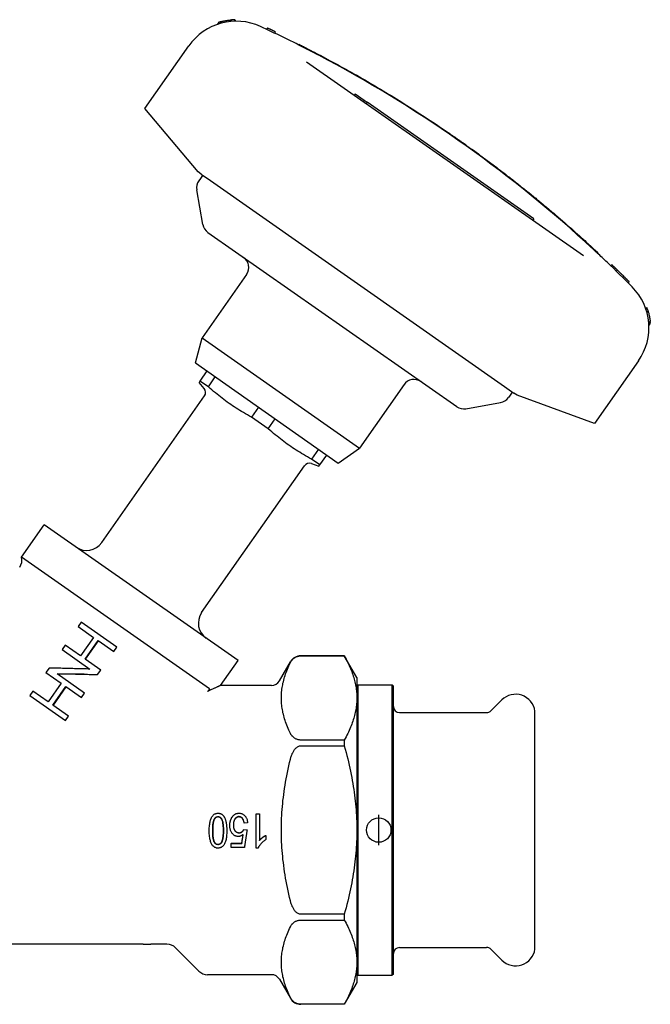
# Model space of a CAD drawing. Header units: millimetres. Extents: x 43 to 3729, y 37 to 451.
# Tile 3 of 12: x 284 to 387, y 176 to 337. Entities that reach past the tile are written whole.
import ezdxf

# ---------------------------------------------------------------- set-up
doc = ezdxf.new("R2010")
doc.units = ezdxf.units.MM
doc.layers.add('DETAIL', color=2, linetype='Continuous')
doc.layers.add('ORIGIN', color=6, linetype='Continuous')

msp = doc.modelspace()

# ---------------------------------------------------------------- linework, layer by layer
at = {"layer": 'DETAIL'}
for p, q in [((316.27, 336.64), (316.03, 336.3)), ((316.64, 336.74), (316.41, 336.42)), ((318.32, 337.03), (318.13, 336.76)), ((318.92, 337.06), (318.74, 336.8)), ((318.93, 337.06), (318.75, 336.8)), ((324.09, 335.47), (324.2, 335.69)), ((325.45, 334.83), (325.55, 335.05)), ((304.14, 322.49), (311.32, 332.76)), ((329.31, 332.93), (329.35, 333.02)), ((330.65, 330.17), (376.01, 298.41)), ((338.62, 324.9), (338.48, 324.69)), ((338.62, 324.9), (340.08, 323.88)), ((340.08, 323.88), (339.93, 323.67)), ((340.08, 323.88), (340.57, 323.53)), ((340.57, 323.53), (340.42, 323.33)), ((367.87, 304.42), (340.57, 323.53)), ((312.84, 312.12), (304.14, 322.49)), ((353.79, 318.48), (353.84, 318.56)), ((356.25, 316.76), (356.3, 316.85)), ((313.36, 311.76), (312.84, 312.12)), ((313.61, 311.58), (312.97, 310.67)), ((313.36, 311.76), (314.87, 310.7)), ((314.87, 310.7), (363.11, 276.92)), ((313.64, 303.49), (312.64, 309.17)), ((367.27, 308.41), (367.34, 308.49)), ((367.87, 304.42), (367.73, 304.21)), ((314.47, 302.2), (355.26, 273.64)), ((378.36, 298.89), (378.29, 298.82)), ((380.51, 296.72), (380.68, 296.9)), ((381.41, 295.85), (381.58, 296.03)), ((320.81, 295.31), (313.53, 284.91)), ((382.48, 294.8), (382.65, 294.98)), ((383.37, 293.92), (383.54, 294.1)), ((386.44, 289.89), (386.26, 289.64)), ((386.44, 289.88), (386.26, 289.63)), ((386.63, 289.32), (386.44, 289.05)), ((386.96, 287.67), (386.73, 287.36)), ((386.99, 287.3), (386.76, 286.97)), ((312.43, 280.8), (313.53, 284.91)), ((313.53, 284.91), (339.33, 266.84)), ((312.43, 280.8), (335.84, 264.4)), ((385.05, 281.14), (377.86, 270.87)), ((314.31, 279.48), (313.16, 277.84)), ((313.16, 277.84), (313, 277.62)), ((313.84, 276.62), (313, 277.62)), ((314.53, 276.88), (313.16, 277.84)), ((314.53, 276.88), (315.67, 278.52)), ((346.62, 277.24), (339.33, 266.84)), ((363.11, 276.92), (364.63, 275.86)), ((364.37, 276.04), (363.73, 275.13)), ((297.05, 251.35), (313.9, 275.41)), ((365.14, 275.5), (364.63, 275.86)), ((377.86, 270.87), (365.14, 275.5)), ((322.77, 273.56), (321.62, 271.92)), ((356.75, 273.3), (362.44, 274.31)), ((324.36, 270), (321.62, 271.92)), ((324.36, 270), (325.5, 271.64)), ((332.6, 266.67), (331.45, 265.03)), ((335.84, 264.4), (339.33, 266.84)), ((332.82, 264.08), (331.45, 265.03)), ((332.82, 264.08), (333.97, 265.71)), ((313.43, 239.88), (330.28, 263.94)), ((331.44, 264.3), (332.66, 263.86)), ((332.66, 263.86), (332.82, 264.08)), ((283.9, 248.96), (287.63, 254.28)), ((319.41, 232.03), (287.63, 254.28)), ((314.72, 227.38), (283.9, 248.96)), ((293.69, 238.32), (293.18, 237.58)), ((293.18, 237.58), (295.69, 235.82)), ((299.52, 234.24), (293.69, 238.32)), ((295.69, 235.82), (293.57, 232.79)), ((291.05, 234.55), (290.54, 233.81)), ((293.57, 232.79), (291.05, 234.55)), ((294.32, 232.26), (296.44, 235.29)), ((296.47, 235.27), (294.35, 232.24)), ((296.44, 235.29), (299.01, 233.5)), ((299.01, 233.5), (299.52, 234.24)), ((290.54, 233.81), (295.1, 230.62)), ((336.82, 232.8), (329.71, 232.8)), ((329.71, 232.8), (336.82, 232.8)), ((336.82, 232.8), (336.82, 232.8)), ((338.87, 229.24), (336.82, 232.8)), ((288.42, 230.78), (287.9, 230.04)), ((296.88, 230.47), (294.32, 232.26)), ((316.55, 227.94), (319.41, 232.03)), ((326.19, 228.69), (327.98, 231.8)), ((287.9, 230.04), (290.41, 228.29)), ((294.24, 226.7), (289.72, 229.87)), ((296.37, 229.73), (296.88, 230.47)), ((338.87, 229.24), (338.87, 225.89)), ((290.41, 228.29), (288.29, 225.25)), ((289.04, 224.73), (291.17, 227.76)), ((291.19, 227.74), (289.07, 224.71)), ((291.17, 227.76), (293.73, 225.96)), ((324.89, 227.94), (316.55, 227.94)), ((338.87, 227.84), (339.07, 228.04)), ((339.07, 180.44), (339.07, 228.04)), ((339.07, 228.04), (344.67, 228.04)), ((344.67, 180.44), (344.67, 228.04)), ((344.87, 227.84), (344.67, 228.04)), ((344.87, 180.64), (344.87, 227.84)), ((285.78, 227.01), (285.26, 226.28)), ((285.26, 226.28), (291.09, 222.2)), ((288.29, 225.25), (285.78, 227.01)), ((293.73, 225.96), (294.24, 226.7)), ((314.4, 226.97), (314.39, 226.97)), ((291.61, 222.93), (289.04, 224.73)), ((338.87, 225.89), (338.87, 204.24)), ((360.87, 223.79), (362.64, 225.56)), ((291.09, 222.2), (291.61, 222.93)), ((345.87, 223.49), (360.16, 223.49)), ((368.07, 184.74), (368.07, 223.74)), ((336.82, 218.99), (329.71, 218.99)), ((329.71, 218.05), (336.82, 218.05)), ((336.82, 218.99), (336.82, 218.05)), ((322.35, 201.28), (322.35, 206.91)), ((322.35, 206.91), (322.89, 206.91)), ((322.89, 206.91), (322.89, 202.52)), ((320.97, 205.44), (320.4, 205.38)), ((320.97, 205.42), (320.4, 205.36)), ((320.4, 205.36), (320.4, 205.38)), ((320.97, 205.42), (320.97, 205.44)), ((320.36, 204.34), (320.87, 204.26)), ((323.97, 203.37), (323.97, 203.35)), ((323.97, 203.35), (323.97, 202.69)), ((338.87, 204.24), (338.87, 182.59)), ((316.72, 202.29), (316.72, 202.25)), ((318.26, 202.08), (320.01, 202.08)), ((318.26, 202.08), (318.26, 202.03)), ((318.26, 202.03), (320.01, 202.03)), ((318.26, 201.38), (318.26, 202.03)), ((320.01, 202.08), (320.01, 202.03)), ((320.44, 201.38), (318.26, 201.38)), ((322.7, 201.28), (322.35, 201.28)), ((336.82, 190.44), (329.71, 190.44)), ((336.82, 190.44), (336.82, 189.5)), ((329.71, 189.5), (336.82, 189.5)), ((305.11, 185.54), (305.11, 185.61)), ((303.85, 185.54), (278.54, 185.54)), ((303.85, 185.54), (305.11, 185.54)), ((307.75, 185.54), (305.11, 185.54)), ((309.16, 184.96), (312.99, 181.13)), ((345.87, 184.99), (360.16, 184.99)), ((360.87, 184.7), (362.64, 182.93)), ((338.87, 182.59), (338.87, 179.24)), ((324.89, 180.54), (314.4, 180.54)), ((326.19, 179.79), (327.98, 176.68)), ((338.87, 179.24), (336.82, 175.68)), ((338.87, 180.64), (339.07, 180.44)), ((339.07, 180.44), (344.67, 180.44)), ((344.87, 180.64), (344.67, 180.44)), ((336.82, 175.69), (329.71, 175.69)), ((336.82, 175.68), (329.71, 175.68)), ((336.82, 175.69), (336.82, 175.68))]:
    msp.add_line(p, q, dxfattribs=at)
at = {"layer": 'DETAIL', "flags": 128}
for points in [[(316.64, 336.74), (316.64, 336.74), (316.65, 336.74), (316.67, 336.75), (316.69, 336.75), (316.72, 336.76), (316.75, 336.77), (316.79, 336.78), (316.84, 336.79), (316.89, 336.8), (316.95, 336.82), (317.02, 336.83), (317.09, 336.85), (317.16, 336.86), (317.24, 336.88), (317.33, 336.89), (317.42, 336.91), (317.52, 336.93), (317.62, 336.94), (317.72, 336.96), (317.83, 336.97), (317.95, 336.99), (318.07, 337), (318.19, 337.02), (318.32, 337.03)], [(325.55, 335.05), (325.5, 335.08), (325.44, 335.11), (325.38, 335.13), (325.33, 335.16), (325.27, 335.19), (325.21, 335.21), (325.16, 335.24), (325.1, 335.27), (325.04, 335.29), (324.99, 335.32), (324.93, 335.35), (324.87, 335.37), (324.82, 335.4), (324.76, 335.43), (324.71, 335.45), (324.65, 335.48), (324.59, 335.51), (324.54, 335.53), (324.48, 335.56), (324.42, 335.59), (324.37, 335.61), (324.31, 335.64), (324.25, 335.67), (324.2, 335.69)], [(329.35, 333.02), (329.36, 333.02), (329.4, 333), (329.46, 332.97), (329.55, 332.93), (329.65, 332.87), (329.78, 332.81), (329.94, 332.73), (330.12, 332.64), (330.31, 332.54), (330.53, 332.43), (330.77, 332.3), (331.03, 332.17), (331.31, 332.03), (331.61, 331.87), (331.93, 331.71), (332.26, 331.54), (332.6, 331.36), (332.96, 331.17), (333.34, 330.97), (333.72, 330.76), (334.12, 330.55), (334.52, 330.33), (334.94, 330.11), (335.36, 329.88), (335.79, 329.65), (336.22, 329.41), (336.65, 329.17), (337.09, 328.93), (337.53, 328.69)], [(331.73, 331.7), (331.66, 331.74), (331.59, 331.77), (331.53, 331.8), (331.47, 331.83), (331.41, 331.87), (331.34, 331.9), (331.28, 331.93), (331.22, 331.96), (331.16, 331.99), (331.1, 332.02), (331.03, 332.06), (330.97, 332.09), (330.9, 332.13), (330.84, 332.16), (330.77, 332.19), (330.71, 332.22), (330.65, 332.25), (330.59, 332.28), (330.53, 332.31), (330.48, 332.34), (330.42, 332.37), (330.36, 332.4), (330.31, 332.43), (330.25, 332.46)], [(332.63, 331.22), (332.59, 331.24), (332.56, 331.26), (332.52, 331.28), (332.48, 331.3), (332.44, 331.32), (332.41, 331.34), (332.37, 331.36), (332.33, 331.38), (332.29, 331.4), (332.25, 331.42), (332.22, 331.44), (332.18, 331.46), (332.14, 331.48), (332.1, 331.5), (332.06, 331.52), (332.03, 331.54), (331.99, 331.56), (331.95, 331.58), (331.91, 331.6), (331.88, 331.62), (331.84, 331.64), (331.8, 331.66), (331.76, 331.68), (331.73, 331.7)], [(337.53, 328.69), (337.97, 328.44), (338.41, 328.19), (338.85, 327.94), (339.29, 327.69), (339.73, 327.44), (340.16, 327.19), (340.6, 326.94), (341.04, 326.68), (341.47, 326.42), (341.91, 326.17), (342.34, 325.91), (342.78, 325.65), (343.21, 325.39), (343.64, 325.13), (344.08, 324.87), (344.51, 324.61), (344.94, 324.34), (345.37, 324.08), (345.8, 323.81), (346.23, 323.54), (346.66, 323.28), (347.09, 323.01), (347.51, 322.74), (347.94, 322.47), (348.37, 322.19), (348.79, 321.92), (349.21, 321.65), (349.64, 321.37), (350.06, 321.09), (350.48, 320.82), (350.91, 320.54), (351.33, 320.26), (351.75, 319.98), (352.17, 319.7), (352.59, 319.41), (353.01, 319.13), (353.42, 318.85), (353.84, 318.56)], [(353.84, 318.56), (353.94, 318.49), (354.05, 318.42), (354.15, 318.35), (354.25, 318.28), (354.36, 318.21), (354.46, 318.14), (354.56, 318.06), (354.67, 317.99), (354.77, 317.92), (354.87, 317.85), (354.97, 317.78), (355.08, 317.71), (355.18, 317.64), (355.28, 317.56), (355.38, 317.49), (355.49, 317.42), (355.59, 317.35), (355.69, 317.28), (355.79, 317.21), (355.9, 317.13), (356, 317.06), (356.1, 316.99), (356.2, 316.92), (356.3, 316.85)], [(356.3, 316.85), (356.61, 316.63), (356.92, 316.41), (357.22, 316.19), (357.53, 315.97), (357.83, 315.76), (358.14, 315.54), (358.44, 315.32), (358.74, 315.1), (359.05, 314.87), (359.35, 314.65), (359.65, 314.43), (359.95, 314.21), (360.25, 313.98), (360.55, 313.76), (360.86, 313.54), (361.16, 313.31), (361.46, 313.08), (361.75, 312.86), (362.05, 312.63), (362.35, 312.41), (362.65, 312.18), (362.95, 311.95), (363.25, 311.72), (363.54, 311.49)], [(363.54, 311.49), (363.71, 311.36), (363.88, 311.23), (364.05, 311.1), (364.21, 310.97), (364.38, 310.84), (364.54, 310.71), (364.71, 310.58), (364.87, 310.45), (365.04, 310.32), (365.2, 310.2), (365.36, 310.07), (365.52, 309.94), (365.68, 309.81), (365.84, 309.69), (366, 309.56), (366.15, 309.44), (366.31, 309.32), (366.46, 309.19), (366.61, 309.07), (366.76, 308.95), (366.91, 308.83), (367.05, 308.72), (367.2, 308.6), (367.34, 308.49)], [(367.34, 308.49), (367.34, 308.48), (367.34, 308.48), (367.34, 308.48), (367.35, 308.47), (367.36, 308.47), (367.37, 308.46), (367.38, 308.45), (367.39, 308.44), (367.4, 308.43), (367.42, 308.42), (367.43, 308.41), (367.45, 308.39), (367.47, 308.38), (367.49, 308.36), (367.51, 308.35), (367.53, 308.33), (367.55, 308.31), (367.58, 308.29), (367.6, 308.27), (367.63, 308.25), (367.65, 308.23), (367.68, 308.21), (367.7, 308.19), (367.73, 308.17)], [(367.73, 308.17), (367.88, 308.04), (368.04, 307.91), (368.2, 307.79), (368.35, 307.66), (368.51, 307.53), (368.67, 307.4), (368.82, 307.27), (368.98, 307.14), (369.13, 307.01), (369.29, 306.88), (369.45, 306.75), (369.6, 306.62), (369.76, 306.49), (369.91, 306.36), (370.07, 306.23), (370.22, 306.1), (370.38, 305.97), (370.53, 305.84), (370.69, 305.71), (370.84, 305.58), (371, 305.45), (371.15, 305.32), (371.31, 305.19), (371.46, 305.05)], [(371.46, 305.05), (371.84, 304.73), (372.22, 304.4), (372.6, 304.08), (372.97, 303.75), (373.33, 303.44), (373.69, 303.12), (374.05, 302.81), (374.39, 302.5), (374.73, 302.2), (375.05, 301.91), (375.37, 301.63), (375.67, 301.36), (375.96, 301.1), (376.24, 300.85), (376.5, 300.61), (376.75, 300.38), (376.98, 300.17), (377.19, 299.97), (377.39, 299.79), (377.57, 299.62), (377.74, 299.47), (377.88, 299.34), (378.01, 299.22), (378.12, 299.12), (378.2, 299.04), (378.27, 298.97), (378.32, 298.93), (378.35, 298.9), (378.36, 298.89)], [(377.08, 299.94), (377.05, 299.97), (377.01, 300), (376.98, 300.03), (376.95, 300.06), (376.92, 300.09), (376.89, 300.12), (376.86, 300.14), (376.83, 300.17), (376.79, 300.2), (376.76, 300.23), (376.73, 300.26), (376.7, 300.29), (376.67, 300.32), (376.64, 300.35), (376.61, 300.37), (376.57, 300.4), (376.54, 300.43), (376.51, 300.46), (376.48, 300.49), (376.45, 300.52), (376.42, 300.55), (376.38, 300.58), (376.35, 300.61), (376.32, 300.63)], [(378.3, 298.82), (378.25, 298.86), (378.21, 298.9), (378.16, 298.94), (378.12, 298.98), (378.07, 299.03), (378.02, 299.07), (377.98, 299.11), (377.93, 299.16), (377.88, 299.2), (377.83, 299.25), (377.78, 299.3), (377.73, 299.35), (377.67, 299.39), (377.62, 299.45), (377.56, 299.5), (377.51, 299.55), (377.46, 299.6), (377.4, 299.64), (377.35, 299.69), (377.3, 299.74), (377.24, 299.79), (377.19, 299.84), (377.13, 299.89), (377.08, 299.94)], [(381.58, 296.03), (381.54, 296.07), (381.51, 296.1), (381.47, 296.14), (381.43, 296.18), (381.39, 296.21), (381.36, 296.25), (381.32, 296.28), (381.28, 296.32), (381.24, 296.36), (381.21, 296.39), (381.17, 296.43), (381.13, 296.47), (381.09, 296.5), (381.06, 296.54), (381.02, 296.57), (380.98, 296.61), (380.94, 296.65), (380.91, 296.68), (380.87, 296.72), (380.83, 296.76), (380.79, 296.79), (380.76, 296.83), (380.72, 296.86), (380.68, 296.9)], [(382.65, 294.98), (382.61, 295.02), (382.57, 295.07), (382.52, 295.11), (382.48, 295.16), (382.43, 295.2), (382.39, 295.24), (382.34, 295.29), (382.3, 295.33), (382.25, 295.37), (382.21, 295.42), (382.16, 295.46), (382.12, 295.51), (382.07, 295.55), (382.03, 295.59), (381.98, 295.64), (381.94, 295.68), (381.9, 295.72), (381.85, 295.77), (381.81, 295.81), (381.76, 295.86), (381.72, 295.9), (381.67, 295.94), (381.63, 295.99), (381.58, 296.03)], [(383.54, 294.1), (383.51, 294.13), (383.47, 294.17), (383.43, 294.21), (383.39, 294.25), (383.36, 294.28), (383.32, 294.32), (383.28, 294.36), (383.25, 294.39), (383.21, 294.43), (383.17, 294.47), (383.14, 294.5), (383.1, 294.54), (383.06, 294.58), (383.03, 294.61), (382.99, 294.65), (382.95, 294.69), (382.91, 294.72), (382.88, 294.76), (382.84, 294.8), (382.8, 294.83), (382.77, 294.87), (382.73, 294.91), (382.69, 294.94), (382.65, 294.98)], [(386.63, 289.32), (386.66, 289.2), (386.69, 289.08), (386.72, 288.96), (386.75, 288.85), (386.77, 288.75), (386.8, 288.64), (386.82, 288.54), (386.84, 288.45), (386.85, 288.36), (386.87, 288.27), (386.88, 288.19), (386.9, 288.12), (386.91, 288.05), (386.92, 287.99), (386.92, 287.93), (386.93, 287.88), (386.94, 287.83), (386.94, 287.79), (386.95, 287.75), (386.95, 287.72), (386.95, 287.7), (386.95, 287.69), (386.96, 287.68), (386.96, 287.67)], [(321.62, 271.92), (321.28, 272.1), (320.94, 272.29), (320.62, 272.47), (320.3, 272.66), (319.98, 272.84), (319.68, 273.03), (319.37, 273.22), (319.08, 273.41), (318.78, 273.6), (318.49, 273.79), (318.2, 273.98), (317.92, 274.18), (317.64, 274.38), (317.36, 274.58), (317.08, 274.79), (316.8, 275), (316.52, 275.22), (316.24, 275.44), (315.96, 275.66), (315.68, 275.89), (315.39, 276.13), (315.11, 276.38), (314.82, 276.63), (314.53, 276.88)], [(331.45, 265.03), (331.11, 265.22), (330.77, 265.4), (330.45, 265.59), (330.13, 265.78), (329.81, 265.96), (329.51, 266.15), (329.2, 266.33), (328.91, 266.52), (328.61, 266.71), (328.32, 266.91), (328.03, 267.1), (327.75, 267.3), (327.47, 267.5), (327.19, 267.7), (326.91, 267.91), (326.63, 268.12), (326.35, 268.34), (326.07, 268.56), (325.79, 268.78), (325.5, 269.01), (325.22, 269.25), (324.94, 269.49), (324.65, 269.74), (324.36, 270)], [(327.98, 231.69), (328.01, 231.75), (328.04, 231.81), (328.08, 231.87), (328.12, 231.93), (328.16, 231.99), (328.2, 232.05), (328.25, 232.11), (328.3, 232.17), (328.36, 232.23), (328.41, 232.28), (328.47, 232.34), (328.53, 232.39), (328.6, 232.44), (328.67, 232.49), (328.75, 232.54), (328.84, 232.59), (328.93, 232.63), (329.03, 232.67), (329.13, 232.71), (329.23, 232.74), (329.35, 232.76), (329.46, 232.78), (329.59, 232.79), (329.71, 232.8)], [(336.82, 232.8), (336.97, 232.53), (337.11, 232.26), (337.25, 232), (337.38, 231.73), (337.5, 231.47), (337.62, 231.22), (337.73, 230.96), (337.84, 230.71), (337.94, 230.46), (338.04, 230.21), (338.13, 229.96), (338.21, 229.72), (338.29, 229.47), (338.37, 229.23), (338.44, 228.99), (338.5, 228.75), (338.56, 228.51), (338.62, 228.27), (338.66, 228.03), (338.71, 227.79), (338.75, 227.56), (338.78, 227.32), (338.81, 227.08), (338.83, 226.84), (338.85, 226.61), (338.86, 226.37), (338.87, 226.13), (338.87, 225.89)], [(295.1, 230.62), (294.82, 230.63), (294.53, 230.64), (294.25, 230.65), (293.97, 230.65), (293.69, 230.66), (293.41, 230.67), (293.13, 230.68), (292.85, 230.69), (292.57, 230.69), (292.29, 230.7), (292.01, 230.71), (291.73, 230.72), (291.46, 230.72), (291.18, 230.73), (290.9, 230.74), (290.62, 230.74), (290.34, 230.75), (290.07, 230.76), (289.79, 230.76), (289.51, 230.77), (289.24, 230.77), (288.96, 230.77), (288.69, 230.78), (288.42, 230.78)], [(327.98, 220.09), (327.85, 220.37), (327.73, 220.64), (327.61, 220.91), (327.5, 221.18), (327.39, 221.44), (327.29, 221.71), (327.2, 221.96), (327.12, 222.22), (327.03, 222.47), (326.96, 222.73), (326.89, 222.98), (326.83, 223.23), (326.77, 223.47), (326.72, 223.72), (326.68, 223.96), (326.64, 224.21), (326.6, 224.45), (326.57, 224.69), (326.55, 224.93), (326.53, 225.17), (326.52, 225.41), (326.51, 225.65), (326.5, 225.89), (326.51, 226.13), (326.52, 226.37), (326.53, 226.61), (326.55, 226.86), (326.57, 227.1), (326.6, 227.34), (326.64, 227.58), (326.68, 227.83), (326.72, 228.07), (326.77, 228.32), (326.83, 228.56), (326.89, 228.81), (326.96, 229.06), (327.03, 229.31), (327.12, 229.57), (327.2, 229.83), (327.29, 230.08), (327.39, 230.35), (327.5, 230.61), (327.61, 230.88), (327.73, 231.15), (327.85, 231.42), (327.98, 231.69)], [(289.72, 229.87), (289.99, 229.87), (290.27, 229.86), (290.54, 229.86), (290.82, 229.85), (291.1, 229.85), (291.37, 229.84), (291.65, 229.84), (291.93, 229.83), (292.2, 229.82), (292.48, 229.82), (292.76, 229.81), (293.03, 229.81), (293.31, 229.8), (293.59, 229.79), (293.87, 229.79), (294.15, 229.78), (294.42, 229.77), (294.7, 229.77), (294.98, 229.76), (295.26, 229.76), (295.54, 229.75), (295.81, 229.74), (296.09, 229.74), (296.37, 229.73)], [(294.15, 229.78), (293.97, 229.78), (293.79, 229.78), (293.61, 229.79), (293.43, 229.79), (293.24, 229.79), (293.06, 229.79), (292.88, 229.79), (292.7, 229.8), (292.51, 229.8), (292.33, 229.8), (292.15, 229.8), (291.97, 229.8), (291.79, 229.8), (291.61, 229.81), (291.42, 229.81), (291.24, 229.81), (291.06, 229.81), (290.88, 229.81), (290.7, 229.81), (290.52, 229.81), (290.34, 229.81), (290.16, 229.81), (289.98, 229.81), (289.8, 229.81)], [(316.55, 227.94), (316.55, 227.94), (316.54, 227.94), (316.53, 227.93), (316.5, 227.92), (316.48, 227.91), (316.45, 227.9), (316.41, 227.88), (316.36, 227.86), (316.32, 227.84), (316.26, 227.81), (316.2, 227.78), (316.13, 227.75), (316.06, 227.72), (315.99, 227.69), (315.9, 227.65), (315.82, 227.61), (315.72, 227.57), (315.62, 227.52), (315.52, 227.48), (315.42, 227.43), (315.3, 227.38), (315.19, 227.33), (315.07, 227.27), (314.95, 227.22)], [(314.39, 226.97), (314.39, 226.97), (314.39, 226.97), (314.39, 226.97), (314.39, 226.97), (314.39, 226.97), (314.39, 226.97), (314.39, 226.97), (314.39, 226.97), (314.39, 226.97), (314.39, 226.97), (314.39, 226.97), (314.39, 226.97), (314.39, 226.97), (314.4, 226.97), (314.4, 226.97), (314.4, 226.97), (314.4, 226.97), (314.4, 226.97), (314.4, 226.97), (314.4, 226.97), (314.4, 226.97), (314.4, 226.97), (314.4, 226.97), (314.4, 226.97)], [(314.4, 226.97), (314.42, 226.98), (314.44, 226.99), (314.46, 227), (314.48, 227.02), (314.5, 227.04), (314.52, 227.05), (314.54, 227.07), (314.56, 227.09), (314.58, 227.11), (314.6, 227.13), (314.62, 227.16), (314.64, 227.18), (314.65, 227.2), (314.67, 227.22), (314.68, 227.24), (314.69, 227.26), (314.7, 227.28), (314.71, 227.3), (314.72, 227.32), (314.72, 227.34), (314.73, 227.35), (314.73, 227.36), (314.72, 227.37), (314.72, 227.38)], [(314.95, 227.22), (314.93, 227.21), (314.9, 227.2), (314.88, 227.19), (314.86, 227.18), (314.84, 227.17), (314.82, 227.16), (314.79, 227.15), (314.77, 227.14), (314.75, 227.13), (314.73, 227.12), (314.7, 227.11), (314.68, 227.1), (314.66, 227.09), (314.64, 227.08), (314.61, 227.07), (314.59, 227.05), (314.57, 227.04), (314.54, 227.03), (314.52, 227.02), (314.5, 227.01), (314.47, 227), (314.45, 226.99), (314.43, 226.98), (314.4, 226.97)], [(338.87, 225.89), (338.87, 225.66), (338.86, 225.42), (338.85, 225.18), (338.83, 224.95), (338.81, 224.71), (338.78, 224.47), (338.75, 224.23), (338.71, 224), (338.66, 223.76), (338.62, 223.52), (338.56, 223.28), (338.5, 223.04), (338.44, 222.8), (338.37, 222.56), (338.29, 222.32), (338.21, 222.07), (338.13, 221.83), (338.04, 221.58), (337.94, 221.33), (337.84, 221.08), (337.73, 220.83), (337.62, 220.57), (337.5, 220.31), (337.38, 220.06), (337.25, 219.79), (337.11, 219.53), (336.97, 219.26), (336.82, 218.99)], [(329.71, 218.99), (329.59, 218.99), (329.46, 219.01), (329.35, 219.03), (329.23, 219.05), (329.13, 219.08), (329.03, 219.12), (328.93, 219.16), (328.84, 219.2), (328.75, 219.25), (328.67, 219.3), (328.6, 219.35), (328.53, 219.4), (328.47, 219.45), (328.41, 219.51), (328.36, 219.56), (328.3, 219.62), (328.25, 219.68), (328.2, 219.74), (328.16, 219.8), (328.12, 219.86), (328.08, 219.92), (328.04, 219.98), (328.01, 220.04), (327.98, 220.09)], [(327.98, 215.84), (328.01, 215.96), (328.04, 216.08), (328.08, 216.19), (328.12, 216.32), (328.16, 216.44), (328.2, 216.56), (328.25, 216.68), (328.3, 216.8), (328.36, 216.91), (328.41, 217.02), (328.47, 217.13), (328.53, 217.23), (328.6, 217.33), (328.67, 217.43), (328.75, 217.53), (328.84, 217.63), (328.93, 217.72), (329.03, 217.8), (329.13, 217.87), (329.23, 217.93), (329.35, 217.98), (329.46, 218.02), (329.59, 218.04), (329.71, 218.05)], [(336.82, 218.05), (336.97, 217.51), (337.11, 216.98), (337.25, 216.45), (337.38, 215.92), (337.5, 215.4), (337.62, 214.89), (337.73, 214.38), (337.84, 213.87), (337.94, 213.37), (338.04, 212.88), (338.13, 212.38), (338.21, 211.89), (338.29, 211.4), (338.37, 210.91), (338.44, 210.43), (338.5, 209.95), (338.56, 209.47), (338.62, 208.99), (338.66, 208.52), (338.71, 208.04), (338.75, 207.57), (338.78, 207.09), (338.81, 206.62), (338.83, 206.14), (338.85, 205.67), (338.86, 205.2), (338.87, 204.72), (338.87, 204.24)], [(327.98, 192.64), (327.85, 193.2), (327.73, 193.74), (327.61, 194.28), (327.5, 194.82), (327.39, 195.34), (327.29, 195.87), (327.2, 196.38), (327.12, 196.9), (327.03, 197.4), (326.96, 197.91), (326.89, 198.41), (326.83, 198.91), (326.77, 199.4), (326.72, 199.89), (326.68, 200.38), (326.64, 200.87), (326.6, 201.36), (326.57, 201.84), (326.55, 202.32), (326.53, 202.8), (326.52, 203.28), (326.51, 203.76), (326.5, 204.24), (326.51, 204.72), (326.52, 205.2), (326.53, 205.68), (326.55, 206.17), (326.57, 206.65), (326.6, 207.13), (326.64, 207.62), (326.68, 208.11), (326.72, 208.59), (326.77, 209.09), (326.83, 209.58), (326.89, 210.08), (326.96, 210.58), (327.03, 211.08), (327.12, 211.59), (327.2, 212.11), (327.29, 212.62), (327.39, 213.15), (327.5, 213.67), (327.61, 214.21), (327.73, 214.75), (327.85, 215.29), (327.98, 215.84)], [(314.68, 204.15), (314.69, 204.39), (314.69, 204.62), (314.71, 204.83), (314.72, 205.04), (314.75, 205.23), (314.77, 205.41), (314.81, 205.58), (314.84, 205.74), (314.88, 205.89), (314.93, 206.03), (314.98, 206.16), (315.04, 206.28), (315.1, 206.39), (315.17, 206.49), (315.24, 206.59), (315.32, 206.68), (315.4, 206.75), (315.49, 206.82), (315.58, 206.88), (315.68, 206.92), (315.78, 206.96), (315.89, 206.98), (316, 207), (316.12, 207)], [(316.12, 207), (316.17, 207), (316.22, 207), (316.27, 206.99), (316.32, 206.99), (316.37, 206.98), (316.42, 206.97), (316.46, 206.95), (316.51, 206.94), (316.56, 206.92), (316.6, 206.9), (316.64, 206.88), (316.68, 206.86), (316.73, 206.83), (316.77, 206.81), (316.81, 206.78), (316.84, 206.75), (316.88, 206.71), (316.92, 206.68), (316.95, 206.64), (316.99, 206.6), (317.02, 206.56), (317.05, 206.52), (317.08, 206.48), (317.11, 206.43)], [(318.4, 206.33), (318.44, 206.38), (318.47, 206.43), (318.51, 206.48), (318.55, 206.53), (318.59, 206.58), (318.63, 206.62), (318.67, 206.66), (318.72, 206.7), (318.76, 206.74), (318.81, 206.77), (318.85, 206.8), (318.9, 206.83), (318.95, 206.86), (319, 206.89), (319.05, 206.91), (319.1, 206.93), (319.15, 206.95), (319.21, 206.96), (319.26, 206.97), (319.32, 206.98), (319.38, 206.99), (319.43, 207), (319.49, 207), (319.55, 207)], [(319.55, 207), (319.65, 207), (319.75, 206.99), (319.84, 206.98), (319.93, 206.96), (320.02, 206.93), (320.1, 206.9), (320.18, 206.86), (320.26, 206.81), (320.33, 206.76), (320.4, 206.71), (320.47, 206.65), (320.53, 206.58), (320.59, 206.5), (320.65, 206.43), (320.7, 206.35), (320.75, 206.26), (320.79, 206.17), (320.83, 206.08), (320.87, 205.98), (320.89, 205.88), (320.92, 205.78), (320.94, 205.67), (320.96, 205.56), (320.97, 205.44)], [(315.24, 204.15), (315.24, 204.37), (315.24, 204.58), (315.25, 204.78), (315.26, 204.96), (315.28, 205.14), (315.3, 205.3), (315.32, 205.44), (315.35, 205.58), (315.38, 205.7), (315.41, 205.81), (315.45, 205.9), (315.49, 205.98), (315.53, 206.06), (315.58, 206.12), (315.62, 206.18), (315.67, 206.24), (315.72, 206.29), (315.77, 206.33), (315.83, 206.36), (315.88, 206.39), (315.94, 206.41), (316, 206.43), (316.06, 206.44), (316.12, 206.44)], [(316.12, 206.4), (316.06, 206.39), (316, 206.38), (315.94, 206.37), (315.88, 206.35), (315.83, 206.32), (315.77, 206.28), (315.72, 206.24), (315.67, 206.2), (315.62, 206.14), (315.58, 206.09), (315.53, 206.02), (315.49, 205.95), (315.45, 205.87), (315.41, 205.77), (315.38, 205.67), (315.35, 205.55), (315.32, 205.42), (315.3, 205.27), (315.28, 205.12), (315.26, 204.95), (315.25, 204.77), (315.24, 204.57), (315.24, 204.37), (315.24, 204.15)], [(316.12, 206.44), (316.18, 206.44), (316.24, 206.43), (316.3, 206.41), (316.35, 206.39), (316.41, 206.36), (316.46, 206.33), (316.51, 206.29), (316.56, 206.24), (316.61, 206.19), (316.66, 206.13), (316.7, 206.06), (316.74, 205.99), (316.78, 205.9), (316.82, 205.81), (316.85, 205.7), (316.88, 205.58), (316.91, 205.45), (316.93, 205.3), (316.95, 205.14), (316.97, 204.97), (316.98, 204.78), (316.99, 204.58), (317, 204.37), (317, 204.15)], [(317, 204.2), (316.99, 204.41), (316.99, 204.61), (316.98, 204.8), (316.97, 204.98), (316.95, 205.15), (316.93, 205.3), (316.91, 205.44), (316.88, 205.57), (316.85, 205.69), (316.82, 205.79), (316.78, 205.88), (316.74, 205.96), (316.7, 206.03), (316.65, 206.09), (316.61, 206.15), (316.56, 206.2), (316.51, 206.25), (316.46, 206.29), (316.4, 206.32), (316.35, 206.35), (316.29, 206.37), (316.24, 206.38), (316.18, 206.39), (316.12, 206.4)], [(317.11, 206.43), (317.15, 206.37), (317.18, 206.3), (317.22, 206.24), (317.25, 206.17), (317.28, 206.1), (317.31, 206.02), (317.33, 205.94), (317.36, 205.86), (317.38, 205.78), (317.4, 205.69), (317.42, 205.6), (317.44, 205.51), (317.46, 205.41), (317.47, 205.31), (317.49, 205.21), (317.5, 205.1), (317.51, 204.99), (317.52, 204.88), (317.53, 204.77), (317.54, 204.65), (317.54, 204.53), (317.55, 204.4), (317.55, 204.28), (317.55, 204.15)], [(318.05, 205.01), (318.05, 205.07), (318.06, 205.13), (318.06, 205.19), (318.06, 205.26), (318.07, 205.32), (318.08, 205.38), (318.08, 205.43), (318.09, 205.49), (318.1, 205.55), (318.11, 205.61), (318.13, 205.66), (318.14, 205.72), (318.16, 205.77), (318.17, 205.83), (318.19, 205.88), (318.21, 205.93), (318.23, 205.98), (318.25, 206.04), (318.27, 206.09), (318.3, 206.14), (318.32, 206.18), (318.35, 206.23), (318.37, 206.28), (318.4, 206.33)], [(319.42, 203.19), (319.33, 203.19), (319.23, 203.2), (319.14, 203.22), (319.06, 203.24), (318.97, 203.28), (318.89, 203.31), (318.81, 203.36), (318.73, 203.41), (318.66, 203.47), (318.59, 203.54), (318.52, 203.61), (318.45, 203.7), (318.39, 203.78), (318.33, 203.87), (318.28, 203.97), (318.23, 204.07), (318.19, 204.17), (318.15, 204.28), (318.12, 204.39), (318.1, 204.5), (318.08, 204.62), (318.06, 204.75), (318.06, 204.87), (318.05, 205.01)], [(319.55, 206.44), (319.49, 206.44), (319.43, 206.43), (319.37, 206.42), (319.31, 206.4), (319.25, 206.38), (319.19, 206.35), (319.14, 206.31), (319.09, 206.27), (319.04, 206.23), (318.99, 206.18), (318.94, 206.13), (318.9, 206.07), (318.85, 206), (318.81, 205.93), (318.78, 205.86), (318.75, 205.79), (318.72, 205.71), (318.69, 205.63), (318.67, 205.54), (318.66, 205.46), (318.64, 205.36), (318.64, 205.27), (318.63, 205.17), (318.63, 205.07)], [(319.55, 206.4), (319.49, 206.39), (319.43, 206.39), (319.37, 206.37), (319.31, 206.36), (319.25, 206.33), (319.2, 206.3), (319.14, 206.27), (319.09, 206.23), (319.04, 206.19), (318.99, 206.14), (318.94, 206.09), (318.9, 206.03), (318.86, 205.97), (318.82, 205.9), (318.78, 205.83), (318.75, 205.76), (318.72, 205.68), (318.7, 205.61), (318.68, 205.52), (318.66, 205.44), (318.65, 205.35), (318.64, 205.26), (318.63, 205.16), (318.63, 205.06)], [(318.63, 205.07), (318.63, 204.97), (318.64, 204.88), (318.64, 204.79), (318.66, 204.7), (318.67, 204.62), (318.69, 204.54), (318.72, 204.47), (318.74, 204.39), (318.77, 204.32), (318.81, 204.26), (318.84, 204.2), (318.89, 204.14), (318.93, 204.08), (318.98, 204.03), (319.02, 203.99), (319.08, 203.95), (319.13, 203.91), (319.18, 203.88), (319.24, 203.85), (319.3, 203.83), (319.36, 203.82), (319.43, 203.8), (319.49, 203.8), (319.56, 203.79)], [(320.4, 205.38), (320.39, 205.47), (320.38, 205.55), (320.36, 205.63), (320.34, 205.71), (320.32, 205.78), (320.3, 205.85), (320.27, 205.91), (320.24, 205.97), (320.21, 206.03), (320.18, 206.08), (320.15, 206.13), (320.11, 206.18), (320.07, 206.22), (320.03, 206.26), (319.99, 206.29), (319.95, 206.32), (319.9, 206.35), (319.86, 206.37), (319.81, 206.4), (319.76, 206.41), (319.71, 206.42), (319.66, 206.43), (319.61, 206.44), (319.55, 206.44)], [(320.4, 205.36), (320.39, 205.44), (320.38, 205.52), (320.36, 205.6), (320.34, 205.68), (320.32, 205.75), (320.3, 205.81), (320.27, 205.88), (320.24, 205.94), (320.21, 205.99), (320.18, 206.04), (320.15, 206.09), (320.11, 206.14), (320.07, 206.18), (320.03, 206.22), (319.99, 206.25), (319.95, 206.28), (319.9, 206.31), (319.86, 206.33), (319.81, 206.35), (319.76, 206.37), (319.71, 206.38), (319.66, 206.39), (319.61, 206.39), (319.55, 206.4)], [(316.12, 201.28), (316, 201.29), (315.89, 201.3), (315.79, 201.33), (315.68, 201.37), (315.59, 201.41), (315.5, 201.47), (315.41, 201.53), (315.33, 201.6), (315.25, 201.69), (315.18, 201.78), (315.11, 201.88), (315.05, 201.99), (315, 202.1), (314.95, 202.23), (314.9, 202.37), (314.86, 202.51), (314.82, 202.66), (314.78, 202.82), (314.75, 202.99), (314.73, 203.18), (314.71, 203.4), (314.69, 203.63), (314.69, 203.88), (314.68, 204.15)], [(315.24, 204.15), (315.24, 203.93), (315.24, 203.72), (315.25, 203.52), (315.26, 203.34), (315.28, 203.17), (315.3, 203.02), (315.32, 202.87), (315.35, 202.74), (315.38, 202.62), (315.41, 202.52), (315.45, 202.42), (315.49, 202.34), (315.53, 202.27), (315.58, 202.21), (315.62, 202.15), (315.67, 202.1), (315.72, 202.05), (315.77, 202.01), (315.83, 201.98), (315.88, 201.95), (315.94, 201.93), (316, 201.91), (316.06, 201.9), (316.12, 201.9)], [(316.12, 201.85), (316.06, 201.85), (316, 201.86), (315.94, 201.88), (315.88, 201.9), (315.83, 201.93), (315.77, 201.96), (315.72, 202.01), (315.67, 202.05), (315.62, 202.11), (315.58, 202.17), (315.53, 202.23), (315.49, 202.3), (315.45, 202.39), (315.41, 202.48), (315.38, 202.59), (315.35, 202.71), (315.32, 202.84), (315.3, 202.99), (315.28, 203.15), (315.26, 203.32), (315.25, 203.51), (315.24, 203.71), (315.24, 203.92), (315.24, 204.15)], [(317.55, 204.15), (317.55, 203.9), (317.54, 203.67), (317.53, 203.45), (317.51, 203.25), (317.49, 203.05), (317.46, 202.87), (317.43, 202.7), (317.39, 202.54), (317.35, 202.39), (317.3, 202.26), (317.25, 202.13), (317.19, 202.01), (317.13, 201.89), (317.06, 201.79), (316.99, 201.7), (316.91, 201.61), (316.83, 201.53), (316.74, 201.47), (316.65, 201.41), (316.55, 201.37), (316.45, 201.33), (316.35, 201.31), (316.23, 201.29), (316.12, 201.28)], [(316.72, 202.29), (316.74, 202.34), (316.76, 202.38), (316.79, 202.43), (316.8, 202.48), (316.82, 202.54), (316.84, 202.6), (316.86, 202.66), (316.87, 202.72), (316.89, 202.79), (316.9, 202.86), (316.92, 202.93), (316.93, 203.01), (316.94, 203.08), (316.95, 203.17), (316.96, 203.25), (316.97, 203.34), (316.97, 203.43), (316.98, 203.52), (316.99, 203.62), (316.99, 203.72), (316.99, 203.82), (317, 203.93), (317, 204.03), (317, 204.15)], [(317, 204.15), (317, 204.03), (317, 203.92), (316.99, 203.81), (316.99, 203.71), (316.99, 203.61), (316.98, 203.51), (316.97, 203.41), (316.97, 203.32), (316.96, 203.23), (316.95, 203.14), (316.94, 203.06), (316.93, 202.98), (316.92, 202.9), (316.9, 202.83), (316.89, 202.76), (316.87, 202.69), (316.86, 202.62), (316.84, 202.56), (316.82, 202.5), (316.8, 202.45), (316.79, 202.39), (316.76, 202.34), (316.74, 202.3), (316.72, 202.25)], [(318.81, 204.24), (318.84, 204.21), (318.86, 204.18), (318.88, 204.14), (318.91, 204.11), (318.93, 204.08), (318.96, 204.05), (318.99, 204.03), (319.02, 204), (319.04, 203.98), (319.07, 203.95), (319.1, 203.93), (319.13, 203.91), (319.17, 203.9), (319.2, 203.88), (319.23, 203.87), (319.27, 203.85), (319.3, 203.84), (319.34, 203.83), (319.37, 203.82), (319.41, 203.82), (319.45, 203.81), (319.48, 203.81), (319.52, 203.8), (319.56, 203.8)], [(320.25, 203.54), (320.22, 203.51), (320.18, 203.48), (320.15, 203.46), (320.12, 203.43), (320.08, 203.41), (320.05, 203.38), (320.02, 203.36), (319.98, 203.34), (319.95, 203.32), (319.91, 203.31), (319.88, 203.29), (319.84, 203.27), (319.81, 203.26), (319.77, 203.25), (319.74, 203.24), (319.7, 203.23), (319.67, 203.22), (319.63, 203.21), (319.6, 203.2), (319.56, 203.2), (319.53, 203.19), (319.49, 203.19), (319.46, 203.19), (319.42, 203.19)], [(319.56, 203.79), (319.61, 203.8), (319.65, 203.8), (319.69, 203.8), (319.73, 203.81), (319.77, 203.82), (319.81, 203.83), (319.85, 203.85), (319.89, 203.86), (319.93, 203.88), (319.96, 203.9), (320, 203.92), (320.03, 203.95), (320.07, 203.97), (320.1, 204), (320.13, 204.03), (320.16, 204.06), (320.19, 204.09), (320.22, 204.12), (320.25, 204.15), (320.27, 204.19), (320.3, 204.23), (320.32, 204.26), (320.34, 204.3), (320.36, 204.34)], [(319.56, 203.8), (319.6, 203.8), (319.64, 203.81), (319.68, 203.81), (319.72, 203.82), (319.75, 203.82), (319.79, 203.83), (319.82, 203.84), (319.86, 203.86), (319.89, 203.87), (319.93, 203.89), (319.96, 203.9), (319.99, 203.92), (320.02, 203.94), (320.05, 203.97), (320.08, 203.99), (320.11, 204.01), (320.14, 204.04), (320.17, 204.07), (320.19, 204.09), (320.22, 204.12), (320.24, 204.15), (320.27, 204.18), (320.29, 204.21), (320.31, 204.24)], [(320.01, 202.08), (320.02, 202.14), (320.03, 202.2), (320.04, 202.26), (320.05, 202.32), (320.06, 202.38), (320.07, 202.44), (320.08, 202.5), (320.09, 202.56), (320.1, 202.62), (320.11, 202.69), (320.12, 202.75), (320.13, 202.81), (320.14, 202.87), (320.15, 202.93), (320.16, 202.99), (320.17, 203.05), (320.18, 203.11), (320.19, 203.17), (320.2, 203.23), (320.21, 203.29), (320.22, 203.35), (320.23, 203.41), (320.24, 203.47), (320.25, 203.54)], [(320.01, 202.03), (320.02, 202.1), (320.03, 202.16), (320.04, 202.22), (320.05, 202.28), (320.06, 202.35), (320.07, 202.41), (320.08, 202.47), (320.09, 202.53), (320.1, 202.6), (320.11, 202.66), (320.12, 202.72), (320.13, 202.79), (320.14, 202.85), (320.15, 202.91), (320.16, 202.97), (320.17, 203.04), (320.18, 203.1), (320.19, 203.16), (320.2, 203.22), (320.21, 203.29), (320.22, 203.35), (320.23, 203.41), (320.24, 203.47), (320.25, 203.54)], [(320.87, 204.26), (320.85, 204.14), (320.83, 204.02), (320.82, 203.9), (320.8, 203.78), (320.78, 203.66), (320.76, 203.54), (320.75, 203.42), (320.73, 203.3), (320.71, 203.18), (320.69, 203.06), (320.67, 202.93), (320.66, 202.81), (320.64, 202.69), (320.62, 202.58), (320.6, 202.46), (320.59, 202.34), (320.57, 202.22), (320.55, 202.1), (320.53, 201.98), (320.51, 201.86), (320.5, 201.74), (320.48, 201.62), (320.46, 201.5), (320.44, 201.38)], [(322.89, 202.56), (322.92, 202.6), (322.96, 202.64), (323, 202.68), (323.03, 202.71), (323.07, 202.75), (323.11, 202.79), (323.16, 202.83), (323.2, 202.87), (323.25, 202.91), (323.3, 202.94), (323.35, 202.98), (323.4, 203.02), (323.45, 203.06), (323.5, 203.1), (323.55, 203.13), (323.6, 203.16), (323.65, 203.2), (323.7, 203.23), (323.75, 203.25), (323.79, 203.28), (323.84, 203.31), (323.88, 203.33), (323.93, 203.35), (323.97, 203.37)], [(322.89, 202.52), (322.92, 202.56), (322.96, 202.6), (323, 202.64), (323.03, 202.68), (323.07, 202.72), (323.11, 202.76), (323.16, 202.8), (323.2, 202.84), (323.25, 202.88), (323.3, 202.92), (323.35, 202.96), (323.4, 203), (323.45, 203.04), (323.5, 203.07), (323.55, 203.11), (323.6, 203.14), (323.65, 203.17), (323.7, 203.2), (323.75, 203.23), (323.79, 203.26), (323.84, 203.29), (323.88, 203.31), (323.93, 203.33), (323.97, 203.35)], [(338.87, 204.24), (338.87, 203.77), (338.86, 203.29), (338.85, 202.82), (338.83, 202.34), (338.81, 201.87), (338.78, 201.4), (338.75, 200.92), (338.71, 200.45), (338.66, 199.97), (338.62, 199.5), (338.56, 199.02), (338.5, 198.54), (338.44, 198.06), (338.37, 197.57), (338.29, 197.09), (338.21, 196.6), (338.13, 196.11), (338.04, 195.61), (337.94, 195.12), (337.84, 194.61), (337.73, 194.11), (337.62, 193.6), (337.5, 193.08), (337.38, 192.57), (337.25, 192.04), (337.11, 191.51), (336.97, 190.98), (336.82, 190.44)], [(316.12, 201.9), (316.15, 201.9), (316.18, 201.9), (316.21, 201.91), (316.24, 201.91), (316.27, 201.92), (316.3, 201.92), (316.33, 201.93), (316.35, 201.94), (316.38, 201.96), (316.41, 201.97), (316.43, 201.98), (316.46, 202), (316.48, 202.02), (316.51, 202.03), (316.53, 202.05), (316.55, 202.07), (316.58, 202.1), (316.6, 202.12), (316.62, 202.15), (316.64, 202.17), (316.66, 202.2), (316.68, 202.23), (316.7, 202.26), (316.72, 202.29)], [(316.72, 202.25), (316.7, 202.22), (316.68, 202.19), (316.66, 202.16), (316.64, 202.13), (316.62, 202.1), (316.6, 202.08), (316.58, 202.05), (316.55, 202.03), (316.53, 202.01), (316.51, 201.99), (316.48, 201.97), (316.46, 201.95), (316.43, 201.93), (316.41, 201.92), (316.38, 201.91), (316.35, 201.9), (316.33, 201.88), (316.3, 201.88), (316.27, 201.87), (316.24, 201.86), (316.21, 201.86), (316.18, 201.85), (316.15, 201.85), (316.12, 201.85)], [(323.97, 202.69), (323.89, 202.64), (323.82, 202.59), (323.75, 202.54), (323.68, 202.49), (323.61, 202.44), (323.54, 202.39), (323.48, 202.33), (323.42, 202.28), (323.35, 202.22), (323.29, 202.16), (323.24, 202.1), (323.18, 202.03), (323.12, 201.97), (323.07, 201.9), (323.02, 201.84), (322.98, 201.78), (322.93, 201.71), (322.89, 201.65), (322.85, 201.59), (322.82, 201.53), (322.78, 201.47), (322.75, 201.41), (322.72, 201.35), (322.7, 201.28)], [(329.71, 190.44), (329.59, 190.44), (329.46, 190.47), (329.35, 190.51), (329.23, 190.56), (329.13, 190.62), (329.03, 190.69), (328.93, 190.77), (328.84, 190.86), (328.75, 190.96), (328.67, 191.05), (328.6, 191.15), (328.53, 191.25), (328.47, 191.36), (328.41, 191.47), (328.36, 191.58), (328.3, 191.69), (328.25, 191.81), (328.2, 191.93), (328.16, 192.05), (328.12, 192.17), (328.08, 192.29), (328.04, 192.41), (328.01, 192.53), (327.98, 192.64)], [(327.98, 188.39), (328.01, 188.45), (328.04, 188.51), (328.08, 188.57), (328.12, 188.63), (328.16, 188.69), (328.2, 188.75), (328.25, 188.81), (328.3, 188.87), (328.36, 188.93), (328.41, 188.98), (328.47, 189.04), (328.53, 189.09), (328.6, 189.14), (328.67, 189.19), (328.75, 189.24), (328.84, 189.29), (328.93, 189.33), (329.03, 189.37), (329.13, 189.41), (329.23, 189.44), (329.35, 189.46), (329.46, 189.48), (329.59, 189.49), (329.71, 189.5)], [(336.82, 189.5), (336.97, 189.23), (337.11, 188.96), (337.25, 188.69), (337.38, 188.43), (337.5, 188.17), (337.62, 187.92), (337.73, 187.66), (337.84, 187.41), (337.94, 187.16), (338.04, 186.91), (338.13, 186.66), (338.21, 186.42), (338.29, 186.17), (338.37, 185.93), (338.44, 185.69), (338.5, 185.45), (338.56, 185.21), (338.62, 184.97), (338.66, 184.73), (338.71, 184.49), (338.75, 184.25), (338.78, 184.02), (338.81, 183.78), (338.83, 183.54), (338.85, 183.31), (338.86, 183.07), (338.87, 182.83), (338.87, 182.59)], [(327.98, 176.79), (327.85, 177.07), (327.73, 177.34), (327.61, 177.61), (327.5, 177.88), (327.39, 178.14), (327.29, 178.4), (327.2, 178.66), (327.12, 178.92), (327.03, 179.17), (326.96, 179.43), (326.89, 179.68), (326.83, 179.92), (326.77, 180.17), (326.72, 180.42), (326.68, 180.66), (326.64, 180.91), (326.6, 181.15), (326.57, 181.39), (326.55, 181.63), (326.53, 181.87), (326.52, 182.11), (326.51, 182.35), (326.5, 182.59), (326.51, 182.83), (326.52, 183.07), (326.53, 183.31), (326.55, 183.55), (326.57, 183.8), (326.6, 184.04), (326.64, 184.28), (326.68, 184.52), (326.72, 184.77), (326.77, 185.01), (326.83, 185.26), (326.89, 185.51), (326.96, 185.76), (327.03, 186.01), (327.12, 186.27), (327.2, 186.52), (327.29, 186.78), (327.39, 187.04), (327.5, 187.31), (327.61, 187.57), (327.73, 187.84), (327.85, 188.12), (327.98, 188.39)], [(338.87, 182.59), (338.87, 182.36), (338.86, 182.12), (338.85, 181.88), (338.83, 181.64), (338.81, 181.41), (338.78, 181.17), (338.75, 180.93), (338.71, 180.7), (338.66, 180.46), (338.62, 180.22), (338.56, 179.98), (338.5, 179.74), (338.44, 179.5), (338.37, 179.26), (338.29, 179.02), (338.21, 178.77), (338.13, 178.53), (338.04, 178.28), (337.94, 178.03), (337.84, 177.78), (337.73, 177.53), (337.62, 177.27), (337.5, 177.01), (337.38, 176.75), (337.25, 176.49), (337.11, 176.23), (336.97, 175.96), (336.82, 175.69)], [(329.71, 175.69), (329.59, 175.69), (329.46, 175.71), (329.35, 175.72), (329.23, 175.75), (329.13, 175.78), (329.03, 175.82), (328.93, 175.86), (328.84, 175.9), (328.75, 175.95), (328.67, 176), (328.6, 176.05), (328.53, 176.1), (328.47, 176.15), (328.41, 176.2), (328.36, 176.26), (328.3, 176.32), (328.25, 176.38), (328.2, 176.44), (328.16, 176.5), (328.12, 176.56), (328.08, 176.62), (328.04, 176.68), (328.01, 176.74), (327.98, 176.79)]]:
    msp.add_lwpolyline(points, dxfattribs=at)
at = {"layer": 'DETAIL'}
for centre, radius, start, end in [((319.11, 327.31), 9.5, 65.1984, 145), ((319.11, 327.31), 9.75, 104.6706, 106.9037), ((319.11, 327.31), 9.75, 91.0903, 94.6259), ((319.11, 327.31), 9.75, 91.039, 91.0903), ((235, 145.3), 210, 63.0276, 65.1984), ((235, 145.3), 210, 47.7047, 62.2953), ((314.61, 309.52), 2, 145, 190), ((315.61, 303.83), 2, 190, 235), ((235, 145.3), 210, 46.3731, 46.9724), ((319.17, 296.46), 2, 325, 55), ((235, 145.3), 210, 44.8016, 46.3731), ((377.27, 286.58), 9.5, 325, 44.8016), ((377.27, 286.58), 9.75, 19.7793, 19.83), ((377.27, 286.58), 9.75, 16.2854, 19.7793), ((377.27, 286.58), 9.75, 4.2273, 6.4092), ((348.25, 276.1), 2, 55, 145), ((313.08, 275.98), 1, 325, 40), ((362.09, 276.28), 2, 280, 325), ((356.4, 275.27), 2, 235, 280), ((331.1, 263.36), 1, 70, 145), ((294.59, 253.07), 3, 235, 325), ((281.96, 248.46), 2, 325, 14.4584), ((315.89, 238.15), 3, 145, 235), ((329.71, 230.8), 2, 90, 150), ((324.89, 229.44), 1.5, 270, 330), ((364.9, 223.29), 3.21, 71.5817, 134.9995), ((364.9, 223.29), 3.21, 8.1633, 71.5761), ((345.87, 224.49), 1, 180.0004, 269.9996), ((360.16, 224.49), 1, 270.0026, 314.9991), ((307.75, 183.54), 2, 45, 90), ((345.87, 183.99), 1, 90.0004, 179.9996), ((360.16, 183.99), 1, 45.0009, 89.9974), ((364.9, 185.2), 3.21, 288.4239, 351.8367), ((364.9, 185.2), 3.21, 225.0005, 288.4183), ((314.4, 182.54), 2, 225, 270), ((324.89, 179.04), 1.5, 30, 90), ((329.71, 177.68), 2, 210, 270)]:
    msp.add_arc(centre, radius, start, end, dxfattribs=at)
at = {"layer": 'ORIGIN'}
msp.add_line((342.47, 201.74), (342.47, 206.74), dxfattribs=at)
msp.add_circle((342.47, 204.24), 2, dxfattribs=at)

doc.saveas('drawing.dxf')
